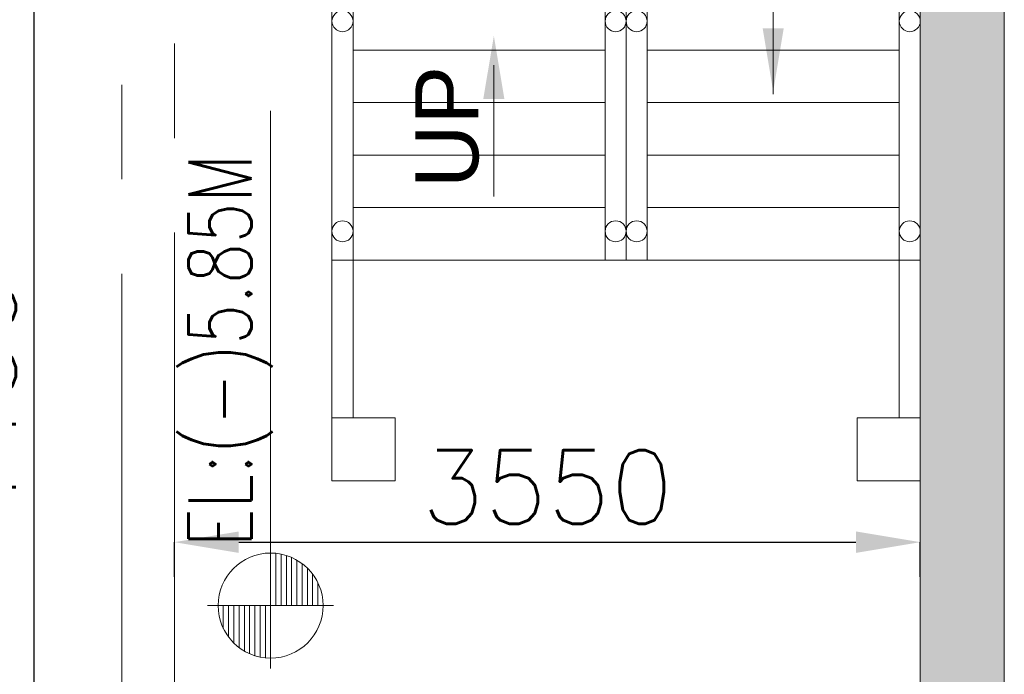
# Model space of a CAD drawing. Header units: inches. Extents: x 0 to 1545919, y 0 to 23143738.
# Tile 78 of 197: x 119554 to 124240, y 140066 to 143182. Entities that reach past the tile are written whole.
import ezdxf

# ---------------------------------------------------------------- set-up
doc = ezdxf.new("R2010")
doc.units = ezdxf.units.IN
doc.header["$LTSCALE"] = 1800
doc.header["$MEASUREMENT"] = 0
doc.linetypes.add('CENTER', pattern=[2, 1.25, -0.25, 0.25, -0.25])
doc.linetypes.add('HIDDEN', pattern=[0.375, 0.25, -0.125])
doc.layers.get('0').update_dxf_attribs({"color": 253, "lineweight": 5})
doc.layers.get('Defpoints').update_dxf_attribs({"lineweight": 18})
for name, color, linetype, lineweight in [('CEN', 8, 'CENTER', 18), ('CONCRETE', 145, 'Continuous', 18), ('DIM', 4, 'Continuous', 18), ('GRID', 251, 'CENTER', 18), ('HATCH-1', 252, 'Continuous', 9), ('REV1', 3, 'Continuous', 18), ('TEXT', 3, 'Continuous', 18)]:
    doc.layers.add(name, color=color, linetype=linetype, lineweight=lineweight)
doc.styles.add('ROMANS', font='romans.shx')
doc.styles.get("Standard").update_dxf_attribs({"font": 'arial.ttf'})
doc.dimstyles.new('USER175', dxfattribs={"dimscale": 175, "dimtxt": 2, "dimasz": 1.75, "dimexe": 0, "dimexo": 0, "dimgap": 0.5, "dimtad": 1, "dimdec": 0, "dimzin": 0, "dimdsep": 46, "dimtxsty": 'ROMANS', "dimcen": 0, "dimclrd": 4, "dimclre": 4, "dimclrt": 4, "dimadec": 0, "dimazin": 0, "dimtfac": 0.09, "dimtdec": 0, "dimtix": 1, "dimtofl": 0, "dimtmove": 0, "dimatfit": 3, "dimfxl": 1, "dimtolj": 1, "dimtzin": 0, "dimarcsym": 0})

# ---------------------------------------------------------------- blocks, each defined once
blk = doc.blocks.new('*D889')
at = {"layer": 'Defpoints', "color": 0, "transparency": 16777216}
for p in [(123840, 140694.6), (120290, 140529.5), (123840, 140529.5)]:
    blk.add_point(p, dxfattribs=at)
at = {"layer": 'DIM', "color": 4, "lineweight": -2, "transparency": 16777216}
for p, q in [((120290, 140529.5), (120290, 140694.6)), ((120596.3, 140694.6), (123533.8, 140694.6)), ((123840, 140529.5), (123840, 140694.6))]:
    blk.add_line(p, q, dxfattribs=at)
at = {"layer": 'DIM', "color": 4, "transparency": 16777216}
for points in [[(120596.3, 140745.6), (120596.3, 140643.5), (120290, 140694.6)], [(123533.8, 140745.6), (123533.8, 140643.5), (123840, 140694.6)]]:
    blk.add_solid(points, dxfattribs=at)
at = {"layer": 'DIM', "color": 4, "transparency": 16777216, "insert": (122065, 140957.1), "char_height": 350, "attachment_point": 5, "style": 'ROMANS'}
blk.add_mtext('\\A1;3550', dxfattribs=at)
blk = doc.blocks.new('CW-PIT')
at = {"layer": 'HATCH-1'}
h = blk.add_hatch(dxfattribs=at)
h.set_pattern_fill('AR-CONC', color=256, scale=100, style=0)
h.paths.add_polyline_path([(9200, -7800), (8800, -7800), (8800, -15745), (-5900, -15745), (-5900, -11665), (-7550, -11665), (-7550, -6575), (-10125, -4000), (-14150, -4000), (-14150, -4400), (-10290.7, -4400), (-7950, -6740.7), (-7950, -12065), (-6300, -12065), (-6300, -16145), (9200, -16145)])
at = {"layer": 'CONCRETE'}
blk.add_lwpolyline([(-7550, -6575), (-7550, -11665), (-5900, -11665), (-5900, -15745), (8800, -15745), (8800, -7800), (9200, -7800), (9200, -16145), (-6300, -16145), (-6300, -12065), (-7950, -12065), (-7950, -6740.7), (-10290.7, -4400), (-14150, -4400), (-14150, -4000), (-10125, -4000), (-7550, -6575)], dxfattribs=at)
blk = doc.blocks.new('*D1127')
at = {"layer": 'Defpoints', "color": 0, "transparency": 16777216}
for p in [(119467.7, 143587), (119622.2, 143587), (119467.7, 139137)]:
    blk.add_point(p, dxfattribs=at)
at = {"layer": 'DIM', "color": 4, "lineweight": -2, "transparency": 16777216}
for p, q in [((119467.7, 143587), (119622.2, 143587)), ((119622.2, 139443.3), (119622.2, 143280.8)), ((119467.7, 139137), (119622.2, 139137))]:
    blk.add_line(p, q, dxfattribs=at)
at = {"layer": 'DIM', "color": 4, "transparency": 16777216}
for points in [[(119571.1, 143280.8), (119673.2, 143280.8), (119622.2, 143587)], [(119571.1, 139443.3), (119673.2, 139443.3), (119622.2, 139137)]]:
    blk.add_solid(points, dxfattribs=at)
at = {"layer": 'DIM', "color": 4, "transparency": 16777216, "insert": (119359.7, 141362), "char_height": 350, "attachment_point": 5, "rotation": 90, "style": 'ROMANS'}
blk.add_mtext('\\A1;4450', dxfattribs=at)
blk = doc.blocks.new('A$C5BC62A12')
at = {"layer": 'REV1', "color": 161}
for p, q in [((-2800, 0), (-2800, -4350)), ((-2800, 0), (0, 0)), ((0, 0), (0, -4350)), ((-2300, -800), (-500, -800)), ((-2800, -1050), (0, -1050)), ((-2700, -1050), (-2700, -4050)), ((-1500, -1050), (-1500, -3300)), ((-1400, -1050), (-1400, -3300)), ((-1300, -1050), (-1300, -3300)), ((-100, -1050), (-100, -4050)), ((-2700, -1300), (-1500, -1300)), ((-1300, -1300), (-100, -1300)), ((-2700, -1550), (-1500, -1550)), ((-1300, -1550), (-100, -1550)), ((-2700, -1800), (-1500, -1800)), ((-1300, -1800), (-100, -1800)), ((-2700, -2050), (-1500, -2050)), ((-1300, -2050), (-100, -2050)), ((-2700, -2300), (-1500, -2300)), ((-1300, -2300), (-100, -2300)), ((-2700, -2550), (-1500, -2550)), ((-1300, -2550), (-100, -2550)), ((-2700, -2800), (-1500, -2800)), ((-1300, -2800), (-100, -2800)), ((-2700, -3050), (-1500, -3050)), ((-1300, -3050), (-100, -3050)), ((-2800, -3300), (0, -3300)), ((-2700, -3300), (-1500, -3300)), ((-1300, -3300), (-100, -3300))]:
    blk.add_line(p, q, dxfattribs=at)
at = {"layer": 'REV1', "color": 161, "linetype": 'Continuous'}
for p, q in [((-700, -2509.9), (-700, -1283.1)), ((-2029.7, -2372.1), (-2029.7, -2996.8))]:
    blk.add_line(p, q, dxfattribs=at)
at = {"layer": 'REV1', "color": 161}
for points in [[(-2800, -1050), (-2300, -1050), (-2300, -550), (-2800, -550)], [(0, -1050), (-500, -1050), (-500, -550), (0, -550)], [(-2800, -4050), (-2500, -4050), (-2500, -4350), (-2800, -4350)], [(0, -4050), (-300, -4050), (-300, -4350), (0, -4350)]]:
    blk.add_lwpolyline(points, close=True, dxfattribs=at)
for centre in [(-2750, -1162.6), (-1450, -1162.6), (-1350, -1162.6), (-50, -1162.6), (-2750, -2162.6), (-1450, -2162.6), (-1350, -2162.6), (-50, -2162.6), (-2750, -3162.6), (-1450, -3162.6), (-1350, -3162.6), (-50, -3162.6)]:
    blk.add_circle(centre, 50, dxfattribs=at)
at = {"layer": 'REV1', "color": 161, "linetype": 'Continuous', "extrusion": (0, 0, -1)}
for points in [[(650, -2197), (700, -2497), (750, -2197)], [(2079.7, -2532.1), (2029.7, -2232.1), (1979.7, -2532.1)]]:
    blk.add_solid(points, dxfattribs=at)
at = {"layer": 'REV1', "color": 161}
for p in [(-789.2, -1927.7), (-2103.4, -2957)]:
    blk.add_text('UP', height=300, rotation=90, dxfattribs=at).set_placement(p)

msp = doc.modelspace()

# ---------------------------------------------------------------- linework, layer by layer
at = {"layer": 'CEN'}
msp.add_line((120040.003, 145572.047), (120040.003, 137537.047), dxfattribs=at)
at = {"layer": 'GRID'}
msp.add_line((120290.003, 121918.052), (120290.003, 185944.29), dxfattribs=at)
at = {"layer": 'TEXT'}
for p, q in [((120747.785, 140092.796), (120747.785, 142747.796)), ((120447.785, 140392.796), (121047.785, 140392.796))]:
    msp.add_line(p, q, dxfattribs=at)
at = {"layer": 'TEXT', "flags": 128}
for points in [[(120772.785, 140641.543), (120772.785, 140392.796)], [(120797.785, 140637.745), (120797.785, 140392.796)], [(120822.785, 140631.281), (120822.785, 140392.796)], [(120847.785, 140621.925), (120847.785, 140392.796)], [(120872.785, 140609.302), (120872.785, 140392.796)], [(120897.785, 140592.796), (120897.785, 140392.796)], [(120922.785, 140571.332), (120922.785, 140392.796)], [(120947.785, 140542.796), (120947.785, 140392.796)], [(120972.785, 140501.768), (120972.785, 140392.796)], [(120522.785, 140283.823), (120522.785, 140392.796)], [(120547.785, 140242.796), (120547.785, 140392.796)], [(120572.785, 140214.26), (120572.785, 140392.796)], [(120597.785, 140192.796), (120597.785, 140392.796)], [(120622.785, 140176.289), (120622.785, 140392.796)], [(120647.785, 140163.667), (120647.785, 140392.796)], [(120672.785, 140154.311), (120672.785, 140392.796)], [(120697.785, 140147.847), (120697.785, 140392.796)], [(120722.785, 140144.049), (120722.785, 140392.796)]]:
    msp.add_lwpolyline(points, dxfattribs=at)
at = {"layer": 'TEXT'}
msp.add_circle((120747.785, 140392.796), 250, dxfattribs=at)

# ---------------------------------------------------------------- block references
at = {"linetype": 'HIDDEN'}
msp.add_blockref('CW-PIT', (115040.003, 153137.047), dxfattribs=at)
at = {"layer": 'DIM'}
msp.add_blockref('A$C5BC62A12', (123840.003, 145337.047), dxfattribs=at)

# ---------------------------------------------------------------- texts
at = {"layer": 'TEXT', "style": 'ROMANS', "width": 0.75}
msp.add_text('EL:(-)5.85M', height=300, rotation=90, dxfattribs=at).set_placement((120656.285, 140671.13))

# ---------------------------------------------------------------- dimensions: what is measured, and where the dimension line sits
at = {"layer": 'DIM'}
dim = msp.add_linear_dim(base=(119622.189, 143587.047), p1=(119467.698, 139137.047), p2=(119467.698, 143587.047), angle=90, dimstyle='USER175', dxfattribs=at)
dim.commit()
dim.dimension.update_dxf_attribs({"geometry": '*D1127', "text_midpoint": (119359.689, 141362.047)})
dim = msp.add_linear_dim(base=(123840.003, 140694.562), p1=(120290.003, 140529.455), p2=(123840.003, 140529.455), dimstyle='USER175', override={"dimtmove": 0}, dxfattribs=at)
dim.commit()
dim.dimension.update_dxf_attribs({"geometry": '*D889', "text_midpoint": (122065.003, 140957.062)})

doc.saveas('drawing.dxf')
